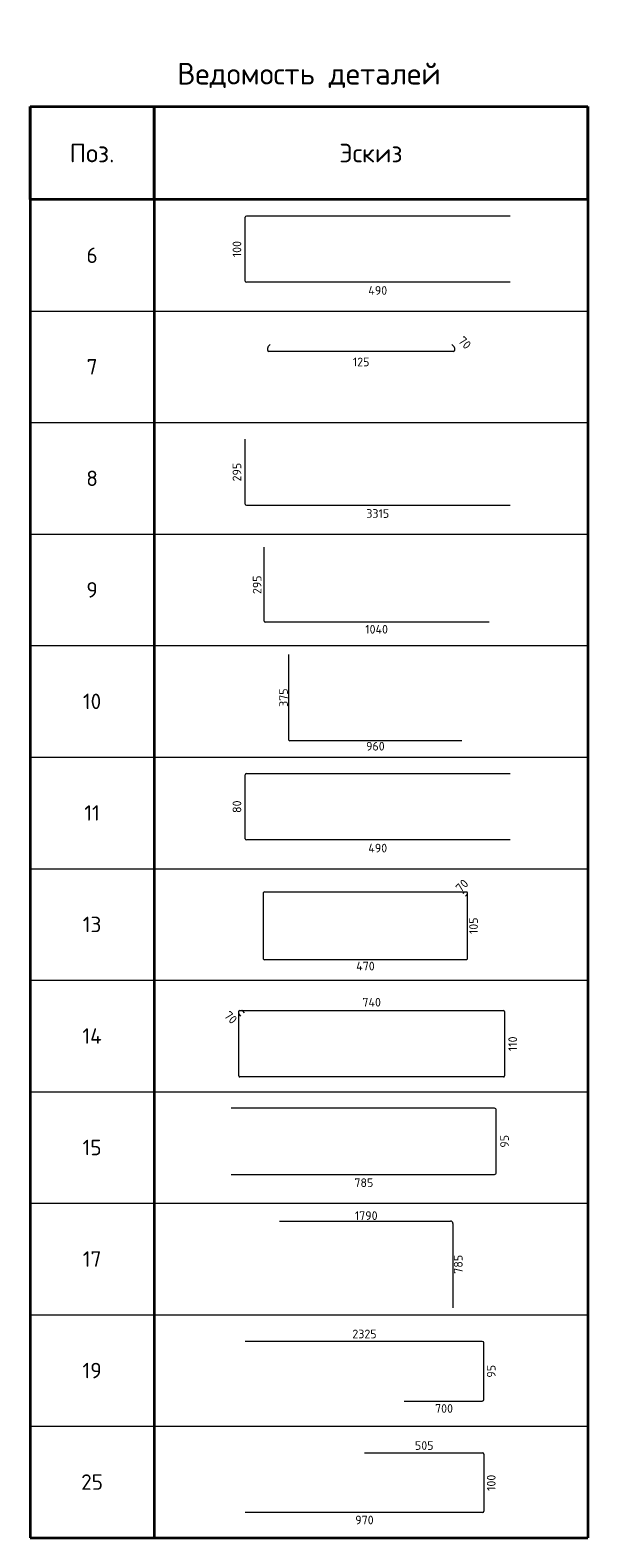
# Model space of a CAD drawing. Header units: millimetres. Extents: x 32135 to 56846, y -4259 to 14655.
# Tile 2 of 4: x 42406 to 46906, y -4259 to 7908. Entities that reach past the tile are written whole.
import ezdxf

# ---------------------------------------------------------------- set-up
doc = ezdxf.new("R2010")
doc.units = ezdxf.units.MM
doc.layers.add('Standard', color=7, linetype='Continuous', lineweight=25)
doc.styles.add('ISOCPEUR', font='ISOCPEUR')

msp = doc.modelspace()

# ---------------------------------------------------------------- linework, layer by layer
at = {"layer": 'Standard', "color": 7, "linetype": 'Continuous', "lineweight": 35, "transparency": 33554687}
for p, q in [((42406, 7291), (46906, 7291)), ((42406, 6541), (42406, 7291)), ((42406, 7291), (42406, 5641)), ((43406, 6541), (43406, 7291)), ((43406, 7291), (43406, 5641)), ((46906, 6541), (46906, 7291)), ((46906, 7291), (46906, 5641)), ((46906, 6541), (42406, 6541)), ((42406, 6391), (42406, 4741)), ((43406, 6391), (43406, 4741)), ((46906, 6391), (46906, 4741)), ((42406, 5491), (42406, 3841)), ((43406, 5491), (43406, 3841)), ((46906, 5491), (46906, 3841)), ((42406, 4591), (42406, 2941)), ((43406, 4591), (43406, 2941)), ((46906, 4591), (46906, 2941)), ((42406, 3691), (42406, 2041)), ((43406, 3691), (43406, 2041)), ((46906, 3691), (46906, 2041)), ((42406, 2791), (42406, 1141)), ((43406, 2791), (43406, 1141)), ((46906, 2791), (46906, 1141)), ((42406, 1891), (42406, 241)), ((43406, 1891), (43406, 241)), ((46906, 1891), (46906, 241)), ((42406, 991), (42406, -659)), ((43406, 991), (43406, -659)), ((46906, 991), (46906, -659)), ((42406, 91), (42406, -1559)), ((43406, 91), (43406, -1559)), ((46906, 91), (46906, -1559)), ((42406, -809), (42406, -2459)), ((43406, -809), (43406, -2459)), ((46906, -809), (46906, -2459)), ((42406, -1709), (42406, -3359)), ((43406, -1709), (43406, -3359)), ((46906, -1709), (46906, -3359)), ((42406, -2609), (42406, -4259)), ((43406, -2609), (43406, -4259)), ((46906, -2609), (46906, -4259)), ((42406, -4259), (46906, -4259))]:
    msp.add_line(p, q, dxfattribs=at)
at = {"layer": 'Standard', "color": 4, "linetype": 'Continuous', "lineweight": 18, "transparency": 33554687}
for p, q in [((44142, 5883), (44142, 6398)), ((44151, 6408), (46280, 6408)), ((46280, 5873), (44151, 5873)), ((44142, 4083), (44142, 4608)), ((46280, 4073), (44151, 4073)), ((44295, 3138), (44295, 3735)), ((46110, 3130), (44303, 3130)), ((44494, 2179), (44494, 2870)), ((45889, 2172), (44501, 2172)), ((44142, 1383), (44142, 1898)), ((44151, 1908), (46280, 1908)), ((46280, 1373), (44151, 1373))]:
    msp.add_line(p, q, dxfattribs=at)
at = {"layer": 'Standard', "color": 7, "linetype": 'Continuous', "lineweight": 13, "transparency": 33554687}
for p, q in [((42406, 5641), (46906, 5641)), ((42406, 4741), (46906, 4741)), ((42406, 3841), (46906, 3841)), ((42406, 2941), (46906, 2941)), ((42406, 2041), (46906, 2041)), ((42406, 1141), (46906, 1141)), ((42406, 241), (46906, 241)), ((42406, -659), (46906, -659)), ((42406, -1559), (46906, -1559)), ((42406, -2459), (46906, -2459)), ((42406, -3359), (46906, -3359)), ((42406, -4259), (46906, -4259))]:
    msp.add_line(p, q, dxfattribs=at)
at = {"layer": 'Standard', "color": 40, "linetype": 'Continuous', "lineweight": 18, "transparency": 33554687}
for p, q in [((44325, 5351), (44344, 5370)), ((45810, 5370), (45829, 5351)), ((44323, 5322), (44323, 5345)), ((45823, 5314), (44331, 5314)), ((45831, 5345), (45831, 5322)), ((44290, 412), (44290, 948)), ((44296, 954), (45929, 954)), ((45900, 941), (45912, 953)), ((45915, 954), (45929, 954)), ((45932, 932), (45920, 920)), ((45934, 949), (45934, 412)), ((45934, 949), (45934, 935)), ((45927, 406), (44296, 406)), ((44090, -28), (44090, -10)), ((44090, -532), (44090, -10)), ((44107, -48), (44092, -32)), ((44096, -4), (46226, -4)), ((44096, -4), (44114, -4)), ((44119, -5), (44134, -21)), ((46234, -12), (46234, -532)), ((46226, -540), (44098, -540))]:
    msp.add_line(p, q, dxfattribs=at)
at = {"layer": 'Standard', "color": 41, "linetype": 'Continuous', "lineweight": 18, "transparency": 33554687}
for p, q in [((46152, -792), (44029, -792)), ((46168, -1311), (46168, -808)), ((44029, -1327), (46152, -1327))]:
    msp.add_line(p, q, dxfattribs=at)
at = {"layer": 'Standard', "color": 240, "linetype": 'Continuous', "lineweight": 18, "transparency": 33554687}
for p, q in [((44419, -1703), (45797, -1703)), ((45817, -1723), (45817, -2402))]:
    msp.add_line(p, q, dxfattribs=at)
at = {"layer": 'Standard', "color": 180, "linetype": 'Continuous', "lineweight": 18, "transparency": 33554687}
for p, q in [((46055, -2674), (44141, -2674)), ((46068, -3143), (46068, -2686)), ((45425, -3155), (46055, -3155))]:
    msp.add_line(p, q, dxfattribs=at)
at = {"layer": 'Standard', "color": 22, "linetype": 'Continuous', "lineweight": 18, "transparency": 33554687}
for p, q in [((45104, -3574), (46057, -3574)), ((46068, -3584), (46068, -4045)), ((46057, -4055), (44141, -4055))]:
    msp.add_line(p, q, dxfattribs=at)
at = {"layer": 'Standard', "color": 4, "linetype": 'Continuous', "lineweight": 18, "transparency": 33554687}
for centre, radius, start, end in [((44151, 6398), 9.84, 90, 180), ((44151, 5883), 9.84, 180, 270), ((44151, 4083), 9.84, 180, 270), ((44303, 3138), 8.36, 180, 270), ((44501, 2179), 6.42, 180, 270), ((44151, 1898), 9.84, 90, 180), ((44151, 1383), 9.84, 180, 270)]:
    msp.add_arc(centre, radius, start, end, dxfattribs=at)
at = {"layer": 'Standard', "color": 40, "linetype": 'Continuous', "lineweight": 18, "transparency": 33554687}
for centre, radius, start, end in [((44331, 5345), 8, 135, 180), ((44331, 5322), 8, 180, 270), ((45823, 5322), 8, 270, 0), ((45823, 5345), 8, 0, 45), ((44296, 948), 6.05, 90, 180), ((45915, 949), 4.84, 90, 135.0001), ((45929, 949), 4.84, 0, 90), ((45929, 949), 4.84, 0, 90), ((45929, 935), 4.84, 315.0001, 0), ((44296, 412), 6.05, 180, 270), ((45927, 412), 6.05, 270, 0), ((44096, -10), 6.33, 90, 180), ((44096, -10), 6.33, 90, 180), ((44096, -28), 6.33, 180, 225.0001), ((44114, -10), 6.33, 45.0001, 90), ((46226, -12), 7.91, 0, 90), ((44098, -532), 7.91, 180, 270), ((46226, -532), 7.91, 270, 0)]:
    msp.add_arc(centre, radius, start, end, dxfattribs=at)
at = {"layer": 'Standard', "color": 41, "linetype": 'Continuous', "lineweight": 18, "transparency": 33554687}
for centre, start, end in [((46152, -808), 0, 90), ((46152, -1311), 270, 0)]:
    msp.add_arc(centre, 15.7, start, end, dxfattribs=at)
at = {"layer": 'Standard', "color": 240, "linetype": 'Continuous', "lineweight": 18, "transparency": 33554687}
msp.add_arc((45797, -1723), 20.6, 0, 90, dxfattribs=at)
at = {"layer": 'Standard', "color": 180, "linetype": 'Continuous', "lineweight": 18, "transparency": 33554687}
for centre, start, end in [((46055, -2686), 0, 90), ((46055, -3143), 270, 0)]:
    msp.add_arc(centre, 12.4, start, end, dxfattribs=at)
at = {"layer": 'Standard', "color": 22, "linetype": 'Continuous', "lineweight": 18, "transparency": 33554687}
for centre, start, end in [((46057, -3584), 0, 90), ((46057, -4045), 270, 0)]:
    msp.add_arc(centre, 10.6, start, end, dxfattribs=at)

# ---------------------------------------------------------------- texts
at = {"layer": 'Standard', "color": 7, "linetype": 'Continuous', "lineweight": 35, "transparency": 33554687, "style": 'ISOCPEUR'}
for s, insert, char_height, width, attachment_point in [('\\A1;{\\fISOCPEUR|i0|b0;\\H175.000000;\\W1.000000;\\C7;Ведомость деталей}\\P', (44656, 7441), 87.5, 2256.11, 8), ('\\A1;{\\fISOCPEUR|i0|b0;\\H150.000000;\\W1.000000;\\C7;Поз.}\\P', (42906, 6916), 75, 436.84, 5), ('\\A1;{\\fISOCPEUR|i0|b0;\\H150.000000;\\W1.000000;\\C7;Эскиз}\\P', (45156, 6916), 75, 588.39, 5), ('\\A1;{\\fISOCPEUR|i0|b0;\\H125.000000;\\W1.000000;\\C7;6}\\P', (42906, 6091), 62.5, 136.11, 5), ('\\A1;{\\fISOCPEUR|i0|b0;\\H125.000000;\\W1.000000;\\C7;7}\\P', (42906, 5191), 62.5, 136.11, 5), ('\\A1;{\\fISOCPEUR|i0|b0;\\H125.000000;\\W1.000000;\\C7;8}\\P', (42906, 4291), 62.5, 136.11, 5), ('\\A1;{\\fISOCPEUR|i0|b0;\\H125.000000;\\W1.000000;\\C7;9}\\P', (42906, 3391), 62.5, 136.11, 5), ('\\A1;{\\fISOCPEUR|i0|b0;\\H125.000000;\\W1.000000;\\C7;10}\\P', (42906, 2491), 62.5, 196.88, 5), ('\\A1;{\\fISOCPEUR|i0|b0;\\H125.000000;\\W1.000000;\\C7;11}\\P', (42906, 1591), 62.5, 164.06, 5), ('\\A1;{\\fISOCPEUR|i0|b0;\\H125.000000;\\W1.000000;\\C7;13}\\P', (42906, 691), 62.5, 196.88, 5), ('\\A1;{\\fISOCPEUR|i0|b0;\\H125.000000;\\W1.000000;\\C7;14}\\P', (42906, -209), 62.5, 210.29, 5), ('\\A1;{\\fISOCPEUR|i0|b0;\\H125.000000;\\W1.000000;\\C7;15}\\P', (42906, -1109), 62.5, 196.88, 5), ('\\A1;{\\fISOCPEUR|i0|b0;\\H125.000000;\\W1.000000;\\C7;17}\\P', (42906, -2009), 62.5, 196.88, 5), ('\\A1;{\\fISOCPEUR|i0|b0;\\H125.000000;\\W1.000000;\\C7;19}\\P', (42906, -2909), 62.5, 196.88, 5), ('\\A1;{\\fISOCPEUR|i0|b0;\\H125.000000;\\W1.000000;\\C7;25}\\P', (42906, -3809), 62.5, 229.69, 5)]:
    msp.add_mtext(s, dxfattribs=dict(at, insert=insert, char_height=char_height, width=width, attachment_point=attachment_point))
at = {"layer": 'Standard', "color": 7, "linetype": 'Continuous', "lineweight": 25, "transparency": 33554687, "char_height": 70, "attachment_point": 5, "style": 'ISOCPEUR'}
for s, insert, width, rotation in [('\\A1;{\\fISOCPEUR|i0|b0;\\H70.000000;\\W1.000000;\\C7;100}\\P', (44075, 6141), 161.91, 90), ('\\A1;{\\fISOCPEUR|i0|b0;\\H70.000000;\\W1.000000;\\C7;70}\\P', (45913, 5385), 128.62, 315), ('\\A1;{\\fISOCPEUR|i0|b0;\\H70.000000;\\W1.000000;\\C7;295}\\P', (44075, 4341), 178.96, 90), ('\\A1;{\\fISOCPEUR|i0|b0;\\H70.000000;\\W1.000000;\\C7;295}\\P', (44238, 3432), 178.96, 90), ('\\A1;{\\fISOCPEUR|i0|b0;\\H70.000000;\\W1.000000;\\C7;375}\\P', (44451, 2521), 178.96, 90), ('\\A1;{\\fISOCPEUR|i0|b0;\\H70.000000;\\W1.000000;\\C7;80}\\P', (44075, 1641), 128.62, 90), ('\\A1;{\\fISOCPEUR|i0|b0;\\H70.000000;\\W1.000000;\\C7;70}\\P', (45891, 1004), 128.63, 45.0001), ('\\A1;{\\fISOCPEUR|i0|b0;\\H70.000000;\\W1.000000;\\C7;105}\\P', (45984, 680), 161.91, 90), ('\\A1;{\\fISOCPEUR|i0|b0;\\H70.000000;\\W1.000000;\\C7;70}\\P', (44025, -60), 128.62, 315.0001), ('\\A1;{\\fISOCPEUR|i0|b0;\\H70.000000;\\W1.000000;\\C7;110}\\P', (46300, -272), 144.87, 90), ('\\A1;{\\fISOCPEUR|i0|b0;\\H70.000000;\\W1.000000;\\C7;95}\\P', (46234, -1059), 128.63, 90), ('\\A1;{\\fISOCPEUR|i0|b0;\\H70.000000;\\W1.000000;\\C7;785}\\P', (45861, -2052), 178.96, 90), ('\\A1;{\\fISOCPEUR|i0|b0;\\H70.000000;\\W1.000000;\\C7;95}\\P', (46127, -2915), 128.62, 90), ('\\A1;{\\fISOCPEUR|i0|b0;\\H70.000000;\\W1.000000;\\C7;100}\\P', (46127, -3815), 161.91, 90)]:
    msp.add_mtext(s, dxfattribs=dict(at, insert=insert, width=width, rotation=rotation))
for s, insert, width in [('\\A1;{\\fISOCPEUR|i0|b0;\\H70.000000;\\W1.000000;\\C7;490}\\P', (45211, 5807), 186.08), ('\\A1;{\\fISOCPEUR|i0|b0;\\H70.000000;\\W1.000000;\\C7;125}\\P', (45077, 5230), 161.91), ('\\A1;{\\fISOCPEUR|i0|b0;\\H70.000000;\\W1.000000;\\C7;3315}\\P', (45211, 4007), 212.33), ('\\A1;{\\fISOCPEUR|i0|b0;\\H70.000000;\\W1.000000;\\C7;1040}\\P', (45202, 3073), 219.48), ('\\A1;{\\fISOCPEUR|i0|b0;\\H70.000000;\\W1.000000;\\C7;960}\\P', (45192, 2129), 178.96), ('\\A1;{\\fISOCPEUR|i0|b0;\\H70.000000;\\W1.000000;\\C7;490}\\P', (45211, 1307), 186.08), ('\\A1;{\\fISOCPEUR|i0|b0;\\H70.000000;\\W1.000000;\\C7;470}\\P', (45112, 355), 186.08), ('\\A1;{\\fISOCPEUR|i0|b0;\\H70.000000;\\W1.000000;\\C7;740}\\P', (45162, 63), 186.08), ('\\A1;{\\fISOCPEUR|i0|b0;\\H70.000000;\\W1.000000;\\C7;785}\\P', (45099, -1393), 178.96), ('\\A1;{\\fISOCPEUR|i0|b0;\\H70.000000;\\W1.000000;\\C7;1790}\\P', (45118, -1659), 212.33), ('\\A1;{\\fISOCPEUR|i0|b0;\\H70.000000;\\W1.000000;\\C7;2325}\\P', (45104, -2614), 228.67), ('\\A1;{\\fISOCPEUR|i0|b0;\\H70.000000;\\W1.000000;\\C7;700}\\P', (45746, -3215), 178.96), ('\\A1;{\\fISOCPEUR|i0|b0;\\H70.000000;\\W1.000000;\\C7;505}\\P', (45586, -3514), 178.96), ('\\A1;{\\fISOCPEUR|i0|b0;\\H70.000000;\\W1.000000;\\C7;970}\\P', (45104, -4115), 178.96)]:
    msp.add_mtext(s, dxfattribs=dict(at, insert=insert, width=width))

doc.saveas('drawing.dxf')
